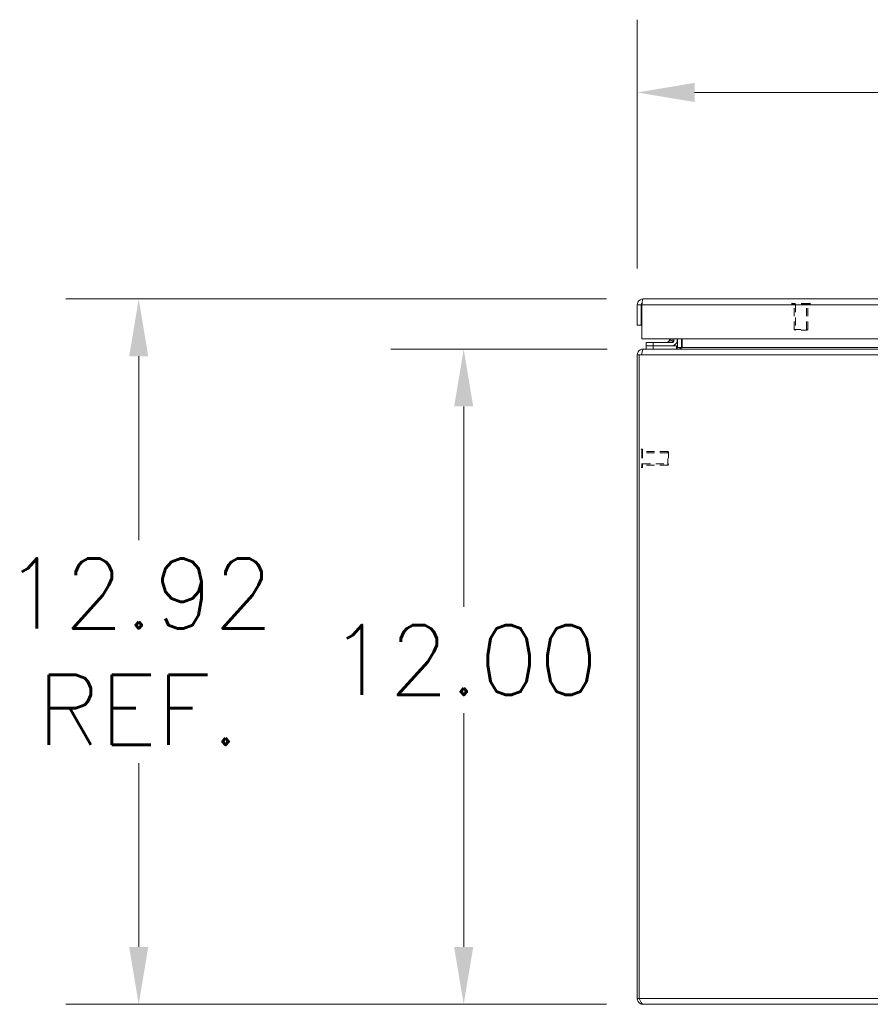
# Model space of a CAD drawing. Header units: inches. Extents: x 1 to 178, y 1 to 113.
# Tile 1 of 66: x 30 to 45, y 5 to 23. Entities that reach past the tile are written whole.
import ezdxf

# ---------------------------------------------------------------- set-up
doc = ezdxf.new("R2010")
doc.units = ezdxf.units.IN
doc.header["$LTSCALE"] = 10.666667
doc.header["$MEASUREMENT"] = 0
doc.linetypes.add('DASHED', pattern=[0.2067, 0.1654, -0.0413])
for name, color, linetype, lineweight in [('Dimension (ANSI)', 7, 'Continuous', 13), ('Hidden (ANSI)', 7, 'DASHED', 15), ('Hidden Narrow (ANSI)', 7, 'DASHED', 9), ('Visible (ANSI)', 7, 'Continuous', 13), ('Visible Narrow (ANSI)', 7, 'Continuous', 18)]:
    doc.layers.add(name, color=color, linetype=linetype, lineweight=lineweight)
doc.styles.add('Note Text (ANSI)', font='RomanS.shx')
doc.dimstyles.new('Default (ANSI)', dxfattribs={"dimscale": 10.666667, "dimtxt": 0.12, "dimasz": 0.098425, "dimexe": 0.125, "dimexo": 0.0625, "dimgap": 0.031496, "dimtad": 0, "dimtih": 1, "dimtoh": 1, "dimrnd": 1e-08, "dimzin": 0, "dimdsep": 46, "dimtxsty": 'Note Text (ANSI)', "dimcen": 0.09, "dimdle": 0.393701, "dimclrd": 256, "dimclre": 256, "dimclrt": 256, "dimadec": 0, "dimazin": 0, "dimtfac": 1, "dimtofl": 0, "dimtmove": 0, "dimatfit": 3, "dimfxl": 1, "dimtolj": 1, "dimtzin": 4, "dimlwd": -1, "dimlwe": -1, "dimarcsym": 0})

# ---------------------------------------------------------------- blocks, each defined once
blk = doc.blocks.new('*D8')
at = {"layer": 'Defpoints', "color": 0, "transparency": 16777216}
for p in [(37.648, 17.133), (40.944, 17.133), (40.933, 5.133)]:
    blk.add_point(p, dxfattribs=at)
at = {"layer": 'Dimension (ANSI)', "transparency": 16777216}
for p, q in [((40.278, 17.133), (36.315, 17.133)), ((37.648, 16.084), (37.648, 12.415)), ((37.648, 6.183), (37.648, 10.463)), ((40.267, 5.133), (36.315, 5.133))]:
    blk.add_line(p, q, dxfattribs=at)
for points in [[(37.473, 16.084), (37.823, 16.084), (37.648, 17.133)], [(37.473, 6.183), (37.823, 6.183), (37.648, 5.133)]]:
    blk.add_solid(points, dxfattribs=at)
at = {"layer": 'Dimension (ANSI)', "transparency": 16777216, "insert": (35.18, 12.079), "char_height": 1.28, "attachment_point": 1, "style": 'Note Text (ANSI)'}
blk.add_mtext('\\A1;12.00', dxfattribs=at)
blk = doc.blocks.new('*D9')
at = {"layer": 'Defpoints', "color": 0, "transparency": 16777216}
for p in [(31.694, 18.051), (40.933, 18.051), (40.933, 5.133)]:
    blk.add_point(p, dxfattribs=at)
at = {"layer": 'Dimension (ANSI)', "transparency": 16777216}
for p, q in [((40.267, 18.051), (30.361, 18.051)), ((31.694, 17.001), (31.694, 13.635)), ((31.694, 6.183), (31.694, 9.55)), ((40.267, 5.133), (30.361, 5.133))]:
    blk.add_line(p, q, dxfattribs=at)
for points in [[(31.519, 17.001), (31.869, 17.001), (31.694, 18.051)], [(31.519, 6.183), (31.869, 6.183), (31.694, 5.133)]]:
    blk.add_solid(points, dxfattribs=at)
at = {"layer": 'Dimension (ANSI)', "transparency": 16777216, "insert": (31.694, 11.592), "char_height": 1.28, "attachment_point": 5, "style": 'Note Text (ANSI)'}
blk.add_mtext('\\A1;12.92{\\PREF.}', dxfattribs=at)
blk = doc.blocks.new('*D10')
at = {"layer": 'Defpoints', "color": 0, "transparency": 16777216}
for p in [(64.703, 21.833), (40.828, 17.946), (64.703, 17.946)]:
    blk.add_point(p, dxfattribs=at)
at = {"layer": 'Dimension (ANSI)', "transparency": 16777216}
for p, q in [((40.828, 18.612), (40.828, 23.166)), ((64.703, 18.612), (64.703, 23.166)), ((41.878, 21.833), (49.869, 21.833)), ((63.653, 21.833), (55.661, 21.833))]:
    blk.add_line(p, q, dxfattribs=at)
for points in [[(41.878, 22.008), (41.878, 21.658), (40.828, 21.833)], [(63.653, 22.008), (63.653, 21.658), (64.703, 21.833)]]:
    blk.add_solid(points, dxfattribs=at)
at = {"layer": 'Dimension (ANSI)', "transparency": 16777216, "insert": (50.205, 22.473), "char_height": 1.28, "attachment_point": 1, "style": 'Note Text (ANSI)'}
blk.add_mtext('\\A1;23.87', dxfattribs=at)

msp = doc.modelspace()

# ---------------------------------------------------------------- linework, layer by layer
at = {"layer": 'Hidden (ANSI)', "ltscale": 0.001061}
for p, q in [((43.6595, 17.9624), (43.6595, 17.9689)), ((43.9965, 17.9624), (43.9965, 17.9689)), ((40.9165, 15.3019), (40.91, 15.3019)), ((40.9165, 14.9649), (40.91, 14.9649))]:
    msp.add_line(p, q, dxfattribs=at)
at = {"layer": 'Hidden (ANSI)', "ltscale": 0.089937}
for p, q in [((43.9885, 17.9544), (43.6675, 17.9544)), ((40.9245, 15.2939), (40.9245, 14.9729))]:
    msp.add_line(p, q, dxfattribs=at)
at = {"layer": 'Hidden (ANSI)', "ltscale": 0.082361}
for p, q in [((43.703, 17.4926), (43.703, 17.9544)), ((43.953, 17.4926), (43.953, 17.9544)), ((41.3863, 15.2584), (40.9245, 15.2584)), ((41.3863, 15.0084), (40.9245, 15.0084))]:
    msp.add_line(p, q, dxfattribs=at)
at = {"layer": 'Hidden (ANSI)', "ltscale": 0.070022}
for p, q in [((43.703, 17.4926), (43.953, 17.4926)), ((43.703, 17.4926), (43.953, 17.4926)), ((41.3863, 15.0084), (41.3863, 15.2584)), ((41.3863, 15.0084), (41.3863, 15.2584))]:
    msp.add_line(p, q, dxfattribs=at)
at = {"layer": 'Hidden (ANSI)', "ltscale": 0.003865}
for p, q in [((43.7187, 17.4769), (43.703, 17.4926)), ((43.9373, 17.4769), (43.953, 17.4926)), ((41.402, 15.2427), (41.3863, 15.2584)), ((41.402, 15.0241), (41.3863, 15.0084))]:
    msp.add_line(p, q, dxfattribs=at)
at = {"layer": 'Hidden (ANSI)', "ltscale": 0.061215}
for p, q in [((43.9373, 17.4769), (43.7187, 17.4769)), ((41.402, 15.2427), (41.402, 15.0241))]:
    msp.add_line(p, q, dxfattribs=at)
at = {"layer": 'Hidden (ANSI)', "ltscale": 0.002144}
for centre, start, end in [((43.6675, 17.9689), 90, 180), ((43.6675, 17.9624), 180, 270), ((43.9885, 17.9689), 0, 90), ((43.9885, 17.9624), 270, 0), ((40.91, 15.2939), 90, 180), ((40.9165, 15.2939), 0, 90), ((40.91, 14.9729), 180, 270), ((40.9165, 14.9729), 270, 0)]:
    msp.add_arc(centre, 0.008, start, end, dxfattribs=at)
at = {"layer": 'Hidden Narrow (ANSI)', "ltscale": 0.094425}
for p, q in [((43.9965, 17.9689), (43.6595, 17.9689)), ((43.9965, 17.9624), (43.6595, 17.9624)), ((40.91, 15.3019), (40.91, 14.9649)), ((40.9165, 15.3019), (40.9165, 14.9649))]:
    msp.add_line(p, q, dxfattribs=at)
at = {"layer": 'Hidden Narrow (ANSI)', "ltscale": 0.082361}
for p, q in [((43.7287, 17.9544), (43.7287, 17.4926)), ((43.9273, 17.4926), (43.9273, 17.9544)), ((41.3863, 15.2327), (40.9245, 15.2327)), ((40.9245, 15.0341), (41.3863, 15.0341))]:
    msp.add_line(p, q, dxfattribs=at)
at = {"layer": 'Visible (ANSI)'}
for p, q in [((40.9332, 18.0509), (64.5977, 18.0509)), ((40.828, 17.9457), (40.828, 17.5709)), ((40.902, 17.9457), (40.828, 17.9457)), ((40.902, 17.9457), (40.902, 17.5709)), ((40.913, 17.3209), (40.913, 17.9457)), ((40.828, 17.5709), (40.902, 17.5709)), ((64.6179, 17.3209), (40.913, 17.3209)), ((41.3925, 17.2691), (41.4443, 17.3209)), ((41.4979, 17.3209), (41.4979, 17.2814)), ((41.5569, 17.2814), (41.5569, 17.3209)), ((41.5665, 17.1647), (41.5665, 17.3209)), ((41.6405, 17.1647), (41.6405, 17.3209)), ((41.6515, 17.1647), (41.6515, 17.3209)), ((40.9443, 17.1334), (40.9332, 17.1334)), ((40.9332, 17.1266), (40.9332, 17.1334)), ((40.9443, 17.1334), (64.7117, 17.1334)), ((41.119, 17.2545), (40.994, 17.2545)), ((40.994, 17.1954), (40.994, 17.2545)), ((40.994, 17.1954), (41.119, 17.1954)), ((40.994, 17.1954), (40.994, 17.1334)), ((41.4709, 17.2545), (41.119, 17.2545)), ((41.119, 17.1954), (41.4709, 17.1954)), ((41.544, 17.1954), (41.4709, 17.1954)), ((41.544, 17.1347), (41.544, 17.1954)), ((40.865, 17.0282), (40.828, 17.0282)), ((40.828, 17.0282), (40.828, 5.2387)), ((40.913, 17.0282), (40.865, 17.0282)), ((40.865, 5.2387), (40.865, 17.0282)), ((40.865, 5.2387), (40.828, 5.2387)), ((64.7227, 5.1334), (40.9332, 5.1334))]:
    msp.add_line(p, q, dxfattribs=at)
for centre, radius, start, end in [((41.3572, 17.3045), 0.05, 270, 315), ((41.4709, 17.2814), 0.086, 270, 0), ((41.4709, 17.2814), 0.0269, 270, 0), ((41.5352, 17.1647), 0.1052, 352.06907, 0), ((40.9332, 17.0282), 0.0312, 128.23366, 180)]:
    msp.add_arc(centre, radius, start, end, dxfattribs=at)
for points, knots in [([(40.9332, 18.0509), (40.8948, 18.0509), (40.8572, 18.028), (40.8396, 17.9939), (40.832, 17.979), (40.828, 17.9623), (40.828, 17.9457)], [0, 0, 0, 0, 1.0950581, 1.0950581, 1.0950581, 1.5707963, 1.5707963, 1.5707963, 1.5707963]), ([(40.913, 17.9457), (40.9177, 17.9841), (40.9224, 18.0216), (40.9271, 18.0392), (40.9291, 18.0469), (40.9312, 18.0509), (40.9332, 18.0509)], [0, 0, 0, 0, 1.0950581, 1.0950581, 1.0950581, 1.5707963, 1.5707963, 1.5707963, 1.5707963]), ([(40.9165, 17.9716), (40.9086, 17.9664), (40.9029, 17.9578), (40.9021, 17.9484), (40.902, 17.9475), (40.902, 17.9466), (40.902, 17.9457)], [0.57367433, 0.57367433, 0.57367433, 0.57367433, 1.48347479, 1.48347479, 1.48347479, 1.57079633, 1.57079633, 1.57079633, 1.57079633]), ([(40.9332, 17.1334), (40.8963, 17.1334), (40.8602, 17.1125), (40.8419, 17.0805), (40.8328, 17.0646), (40.828, 17.0464), (40.828, 17.0282)], [-1.5707963, -1.5707963, -1.5707963, -1.5707963, -0.5201457, -0.5201457, -0.5201457, 0, 0, 0, 0]), ([(40.913, 17.0282), (40.913, 17.065), (40.9192, 17.1012), (40.9287, 17.1195), (40.9334, 17.1286), (40.9388, 17.1334), (40.9443, 17.1334)], [0, 0, 0, 0, 1.0506506, 1.0506506, 1.0506506, 1.5707963, 1.5707963, 1.5707963, 1.5707963]), ([(41.5665, 17.1647), (41.5665, 17.1529), (41.5592, 17.1414), (41.5486, 17.1364), (41.5444, 17.1344), (41.5398, 17.1334), (41.5352, 17.1334)], [-3.1415927, -3.1415927, -3.1415927, -3.1415927, -2.0128023, -2.0128023, -2.0128023, -1.5707963, -1.5707963, -1.5707963, -1.5707963]), ([(41.6515, 17.1647), (41.6515, 17.1529), (41.6271, 17.1414), (41.5913, 17.1364), (41.5773, 17.1344), (41.5618, 17.1334), (41.5463, 17.1334)], [-3.1415927, -3.1415927, -3.1415927, -3.1415927, -2.0128023, -2.0128023, -2.0128023, -1.5707963, -1.5707963, -1.5707963, -1.5707963]), ([(40.828, 5.2387), (40.828, 5.2002), (40.8508, 5.1627), (40.885, 5.1451), (40.8998, 5.1374), (40.9165, 5.1334), (40.9332, 5.1334)], [0, 0, 0, 0, 1.0950581, 1.0950581, 1.0950581, 1.5707963, 1.5707963, 1.5707963, 1.5707963]), ([(40.9332, 5.1334), (40.9173, 5.1334), (40.9015, 5.1563), (40.8856, 5.1905), (40.8787, 5.2053), (40.8718, 5.222), (40.865, 5.2387)], [0, 0, 0, 0, 1.0950581, 1.0950581, 1.0950581, 1.5707963, 1.5707963, 1.5707963, 1.5707963])]:
    msp.add_open_spline(points, degree=3, knots=knots, dxfattribs=at)
for points in [[(41.4712, 17.2562), (41.4712, 17.2562), (41.4712, 17.2562), (41.4712, 17.2562)], [(41.4962, 17.2812), (41.4962, 17.2812), (41.4962, 17.2812), (41.4962, 17.2812)]]:
    msp.add_open_spline(points, degree=3, dxfattribs=at)
at = {"layer": 'Visible Narrow (ANSI)'}
for p, q in [((64.6179, 17.9457), (40.913, 17.9457)), ((41.119, 17.2545), (41.119, 17.1954)), ((41.119, 17.1334), (41.119, 17.1954)), ((41.5665, 17.1647), (41.6405, 17.1647)), ((41.6515, 17.1647), (64.0044, 17.1647)), ((64.7429, 17.0282), (40.913, 17.0282)), ((40.865, 5.2387), (64.791, 5.2387))]:
    msp.add_line(p, q, dxfattribs=at)
for points, knots in [([(41.4606, 17.2918), (41.4624, 17.2972), (41.4642, 17.3025), (41.4659, 17.3077), (41.4674, 17.3123), (41.4689, 17.3167), (41.4703, 17.3209)], [1.93754116, 1.93754116, 1.93754116, 1.93754116, 2.11119526, 2.11119526, 2.11119526, 2.26285886, 2.26285886, 2.26285886, 2.26285886]), ([(41.3925, 17.2691), (41.3925, 17.2691), (41.3945, 17.2698), (41.3988, 17.2712), (41.4029, 17.2726), (41.4091, 17.2746), (41.4169, 17.2772), (41.4248, 17.2799), (41.4344, 17.283), (41.4446, 17.2865), (41.4498, 17.2882), (41.4552, 17.29), (41.4606, 17.2918)], [0, 0, 0, 0, 0.3516965, 0.3516965, 0.3516965, 0.6885977, 0.6885977, 0.6885977, 1.0303974, 1.0303974, 1.0303974, 1.2040515, 1.2040515, 1.2040515, 1.2040515]), ([(41.4979, 17.2814), (41.4979, 17.2805), (41.4938, 17.2815), (41.4803, 17.2853), (41.4709, 17.2883), (41.4606, 17.2918)], [0, 0, 0, 0, 0.0008769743, 0.0008769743, 0.0017539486, 0.0017539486, 0.0017539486, 0.0017539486]), ([(41.4709, 17.2545), (41.4718, 17.2545), (41.4709, 17.2585), (41.467, 17.2721), (41.4641, 17.2815), (41.4606, 17.2918)], [0, 0, 0, 0, 0.0008769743, 0.0008769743, 0.0017539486, 0.0017539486, 0.0017539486, 0.0017539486])]:
    msp.add_open_spline(points, degree=3, knots=knots, dxfattribs=at)

# ---------------------------------------------------------------- dimensions: what is measured, and where the dimension line sits
at = {"layer": 'Dimension (ANSI)'}
for base, p1, p2, angle, override, picture, middle in [((64.702956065, 21.8327518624), (40.827956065, 17.9456517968), (64.702956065, 17.9456517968), 180, {"dimtih": 0, "dimtoh": 0, "dimdec": 2, "dimtp": 0, "dimtm": 0, "dimtdec": 2, "dimatfit": 1}, '*D10', (52.765456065, 21.8327518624)), ((37.6481, 17.1334), (40.9332, 5.1334), (40.9443, 17.1334), 90, {"dimdec": 2, "dimtp": 0, "dimtm": 0, "dimtdec": 2, "dimatfit": 1}, '*D8', (37.6481, 11.4389))]:
    dim = msp.add_linear_dim(base=base, p1=p1, p2=p2, angle=angle, dimstyle='Default (ANSI)', override=override, dxfattribs=at)
    dim.commit()
    dim.dimension.update_dxf_attribs({"geometry": picture, "text_midpoint": middle, "dimtype": 160})
dim = msp.add_linear_dim(base=(31.6944, 18.0509), p1=(40.9332, 5.1334), p2=(40.9332, 18.0509), angle=90, text='<>{\\PREF.}', dimstyle='Default (ANSI)', override={"dimdec": 2, "dimtp": 0, "dimtm": 0, "dimtdec": 2, "dimatfit": 1}, dxfattribs=at)
dim.commit()
dim.dimension.update_dxf_attribs({"geometry": '*D9', "text_midpoint": (31.6944, 11.5922), "dimtype": 160})

doc.saveas('drawing.dxf')
